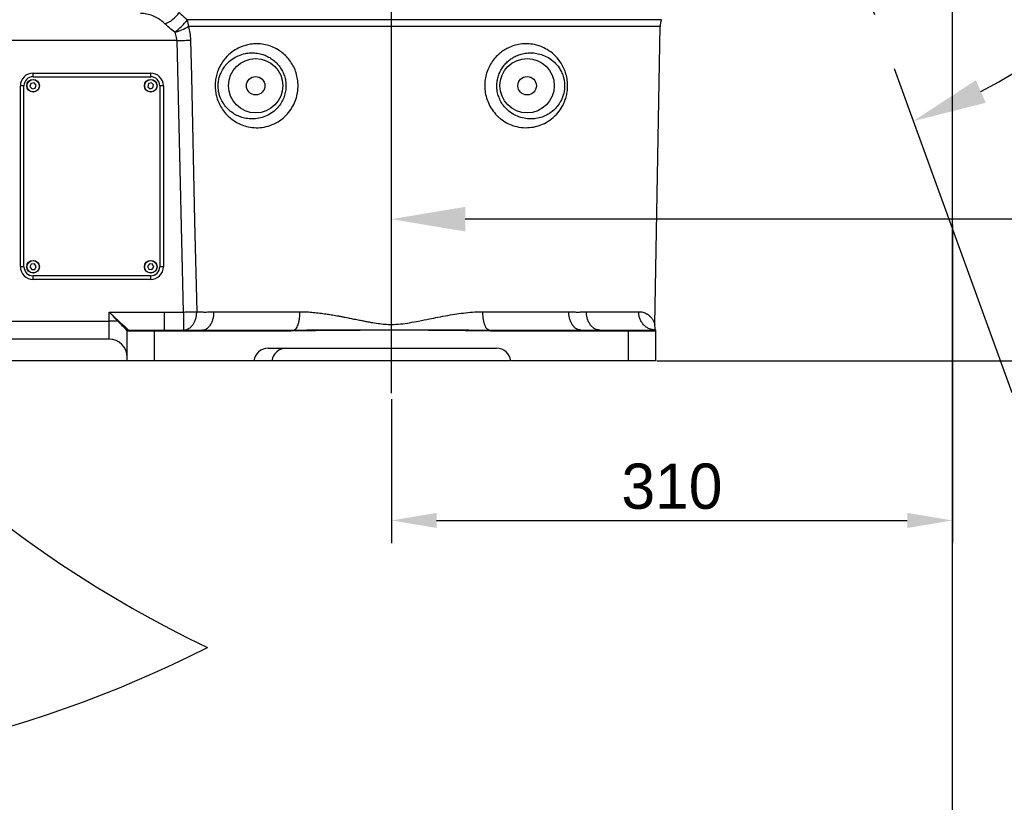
# Model space of a CAD drawing. Header units: millimetres. Extents: x 1654 to 2248, y 5204 to 5624.
# Tile 38 of 81: x 1786 to 1841, y 5401 to 5445. Entities that reach past the tile are written whole.
import ezdxf

# ---------------------------------------------------------------- set-up
doc = ezdxf.new("R2010")
doc.units = ezdxf.units.MM
doc.header["$PDSIZE"] = -1
doc.linetypes.add('CENTER2', pattern=[28.575, 19.05, -3.175, 3.175, -3.175])
for name, color, linetype in [('运动空间01轨迹1-1', 2, 'Continuous'), ('运动空间02尺寸标注', 3, 'Continuous'), ('运动空间03轨迹注释', 6, 'Continuous'), ('运动空间04中心线', 1, 'Continuous'), ('运动空间05模型', 7, 'Continuous')]:
    doc.layers.add(name, color=color, linetype=linetype)
doc.styles.add('PC_TEXTSTYLE2', font='ISOCP.SHX', dxfattribs={"width": 0.707, "bigfont": 'GBCBIG.SHX'})
doc.styles.add('SLDTEXTSTYLE0', font='TXT', dxfattribs={"width": 0.7})
doc.dimstyles.new('ISO-25', dxfattribs={"dimtxt": 2.5, "dimasz": 2.5, "dimexe": 1.25, "dimexo": 0.625, "dimtad": 1, "dimlfac": 10, "dimtxsty": 'Standard', "dimcen": 2.5, "dimadec": 0, "dimazin": 0, "dimtfac": 1, "dimtmove": 0, "dimatfit": 3, "dimfxl": 1, "dimarcsym": 0})
doc.dimstyles.new('SLDDIMSTYLE0', dxfattribs={"dimtxt": 3.5, "dimasz": 4.08, "dimexe": 0, "dimexo": 0.0625, "dimgap": 0.875, "dimtad": 0, "dimtih": 1, "dimtoh": 1, "dimdec": 4, "dimlfac": 10, "dimzin": 12, "dimdsep": 46, "dimtxsty": 'SLDTEXTSTYLE0', "dimsah": 1, "dimcen": 0.09, "dimazin": 3, "dimtfac": 1, "dimtdec": 3, "dimtofl": 0, "dimtmove": 0, "dimatfit": 3, "dimfxl": 1, "dimfrac": 2, "dimtolj": 1, "dimtzin": 12, "dimarcsym": 0})
doc.dimstyles.new('SLDDIMSTYLE1', dxfattribs={"dimtxt": 5, "dimasz": 4.08, "dimexe": 1, "dimexo": 0.0625, "dimgap": 0.875, "dimtad": 1, "dimlfac": 10, "dimrnd": 1e-09, "dimzin": 12, "dimdsep": 46, "dimtxsty": 'SLDTEXTSTYLE0', "dimsah": 1, "dimcen": 0.09, "dimadec": 0, "dimazin": 3, "dimtfac": 1, "dimtdec": 3, "dimtofl": 0, "dimtmove": 0, "dimatfit": 3, "dimfxl": 1, "dimfrac": 2, "dimtolj": 1, "dimtzin": 12, "dimarcsym": 0})

# ---------------------------------------------------------------- blocks, each defined once
blk = doc.blocks.new('*D157')
at = {"layer": 'Defpoints', "color": 0}
for p in [(1824.83, 5532.414), (1850.229, 5487.573), (1824.83, 5476.051), (1824.83, 5468.664), (1844.667, 5414.161)]:
    blk.add_point(p, dxfattribs=at)
at = {"layer": '运动空间03轨迹注释', "color": 0, "lineweight": -2}
for start, end in [(10.7512, 82.6124), (297.3876, 1.1887)]:
    blk.add_arc((1824.83, 5468.664), 31.665, start, end, dxfattribs=at)
at = {"layer": '运动空间03轨迹注释', "color": 0}
for points in [[(1828.945, 5500.744), (1828.857, 5499.387), (1824.83, 5500.328)], [(1839.123, 5441.171), (1839.669, 5439.925), (1835.66, 5438.908)]]:
    blk.add_solid(points, dxfattribs=at)
at = {"layer": '运动空间03轨迹注释', "color": 0, "insert": (1853.602, 5473.695), "char_height": 3.5, "attachment_point": 1, "style": 'PC_TEXTSTYLE2'}
blk.add_mtext('\\A1;160%%d', dxfattribs=at)
blk = doc.blocks.new('*D162')
at = {"layer": 'Defpoints', "color": 0}
for p in [(1948.799, 5468.664), (1806.83, 5433.492), (1806.83, 5424.168)]:
    blk.add_point(p, dxfattribs=at)
at = {"layer": '运动空间02尺寸标注', "color": 0, "lineweight": -2}
for p, q in [((1948.799, 5468.601), (1948.799, 5432.492)), ((1806.83, 5424.23), (1806.83, 5434.492)), ((1944.719, 5433.492), (1810.91, 5433.492))]:
    blk.add_line(p, q, dxfattribs=at)
at = {"layer": '运动空间02尺寸标注', "color": 0}
for points in [[(1810.91, 5434.172), (1810.91, 5432.812), (1806.83, 5433.492)], [(1944.719, 5432.812), (1944.719, 5434.172), (1948.799, 5433.492)]]:
    blk.add_solid(points, dxfattribs=at)
at = {"layer": '运动空间02尺寸标注', "color": 0, "insert": (1868.717, 5439.367), "char_height": 5, "attachment_point": 2}
blk.add_mtext('\\A1;1420', dxfattribs=at)
blk = doc.blocks.new('*D164')
at = {"layer": 'Defpoints', "color": 0}
for p in [(1755.398, 5468.664), (1815.68, 5468.664), (1813.43, 5425.664)]:
    blk.add_point(p, dxfattribs=at)
at = {"layer": '运动空间02尺寸标注', "color": 0, "lineweight": -2}
for p, q in [((1815.617, 5468.664), (1754.398, 5468.664)), ((1755.398, 5429.744), (1755.398, 5464.584)), ((1813.367, 5425.664), (1754.398, 5425.664))]:
    blk.add_line(p, q, dxfattribs=at)
at = {"layer": '运动空间02尺寸标注', "color": 0}
for points in [[(1756.078, 5464.584), (1754.718, 5464.584), (1755.398, 5468.664)], [(1754.718, 5429.744), (1756.078, 5429.744), (1755.398, 5425.664)]]:
    blk.add_solid(points, dxfattribs=at)
at = {"layer": '运动空间02尺寸标注', "color": 0, "insert": (1749.523, 5449.279), "char_height": 5, "attachment_point": 2, "rotation": 90, "style": 'PC_TEXTSTYLE2'}
blk.add_mtext('\\A1;430', dxfattribs=at)
blk = doc.blocks.new('*D170')
at = {"layer": 'Defpoints', "color": 0}
for p in [(1837.83, 5433.799), (1806.83, 5424.168), (1837.83, 5416.848)]:
    blk.add_point(p, dxfattribs=at)
at = {"layer": '运动空间02尺寸标注', "color": 0, "lineweight": -2}
for p, q in [((1837.83, 5433.174), (1837.83, 5415.598)), ((1806.83, 5423.543), (1806.83, 5415.598)), ((1809.33, 5416.848), (1835.33, 5416.848))]:
    blk.add_line(p, q, dxfattribs=at)
at = {"layer": '运动空间02尺寸标注', "color": 0}
for points in [[(1809.33, 5417.265), (1809.33, 5416.432), (1806.83, 5416.848)], [(1835.33, 5416.432), (1835.33, 5417.265), (1837.83, 5416.848)]]:
    blk.add_solid(points, dxfattribs=at)
at = {"layer": '运动空间02尺寸标注', "color": 0, "insert": (1822.33, 5418.723), "char_height": 2.5, "attachment_point": 5}
blk.add_mtext('310', dxfattribs=at)
blk = doc.blocks.new('*D171')
at = {"layer": 'Defpoints', "color": 0}
for p in [(1740.742, 5551.664), (1832.83, 5551.664), (1813.43, 5425.664)]:
    blk.add_point(p, dxfattribs=at)
at = {"layer": '运动空间02尺寸标注', "color": 0, "lineweight": -2}
for p, q in [((1832.767, 5551.664), (1739.742, 5551.664)), ((1740.742, 5429.744), (1740.742, 5547.584)), ((1813.367, 5425.664), (1739.742, 5425.664))]:
    blk.add_line(p, q, dxfattribs=at)
at = {"layer": '运动空间02尺寸标注', "color": 0}
for points in [[(1741.422, 5547.584), (1740.062, 5547.584), (1740.742, 5551.664)], [(1740.062, 5429.744), (1741.422, 5429.744), (1740.742, 5425.664)]]:
    blk.add_solid(points, dxfattribs=at)
at = {"layer": '运动空间02尺寸标注', "color": 0, "insert": (1737.367, 5488.664), "char_height": 5, "attachment_point": 5, "rotation": 90, "style": 'PC_TEXTSTYLE2'}
blk.add_mtext('\\A1;1260', dxfattribs=at)
blk = doc.blocks.new('*D131')
at = {"layer": 'Defpoints', "color": 0}
for p in [(1824.83, 5592.633), (1725.311, 5425.664), (1806.83, 5425.664)]:
    blk.add_point(p, dxfattribs=at)
at = {"layer": '运动空间02尺寸标注', "color": 0, "lineweight": -2}
for p, q in [((1824.767, 5592.633), (1724.311, 5592.633)), ((1725.311, 5588.553), (1725.311, 5429.744)), ((1806.768, 5425.664), (1724.311, 5425.664))]:
    blk.add_line(p, q, dxfattribs=at)
at = {"layer": '运动空间02尺寸标注', "color": 0}
for points in [[(1725.991, 5588.553), (1724.631, 5588.553), (1725.311, 5592.633)], [(1724.631, 5429.744), (1725.991, 5429.744), (1725.311, 5425.664)]]:
    blk.add_solid(points, dxfattribs=at)
at = {"layer": '运动空间02尺寸标注', "color": 0, "insert": (1721.936, 5509.148), "char_height": 5, "attachment_point": 5, "rotation": 90, "style": 'PC_TEXTSTYLE2'}
blk.add_mtext('\\A1;1669.7', dxfattribs=at)
blk = doc.blocks.new('*D132')
at = {"layer": 'Defpoints', "color": 0}
for p in [(1821.43, 5425.664), (1844.667, 5348.192), (1897.943, 5348.192)]:
    blk.add_point(p, dxfattribs=at)
at = {"layer": '运动空间02尺寸标注', "color": 0, "lineweight": -2}
for p, q in [((1821.492, 5425.664), (1898.943, 5425.664)), ((1897.943, 5421.584), (1897.943, 5352.272)), ((1844.729, 5348.192), (1898.943, 5348.192))]:
    blk.add_line(p, q, dxfattribs=at)
at = {"layer": '运动空间02尺寸标注', "color": 0}
for points in [[(1898.623, 5421.584), (1897.263, 5421.584), (1897.943, 5425.664)], [(1897.263, 5352.272), (1898.623, 5352.272), (1897.943, 5348.192)]]:
    blk.add_solid(points, dxfattribs=at)
at = {"layer": '运动空间02尺寸标注', "color": 0, "insert": (1894.568, 5386.928), "char_height": 5, "attachment_point": 5, "rotation": 90, "style": 'SLDTEXTSTYLE0'}
blk.add_mtext('\\A1;774.72', dxfattribs=at)

msp = doc.modelspace()

# ---------------------------------------------------------------- linework, layer by layer
at = {"layer": '运动空间01轨迹1-1', "lineweight": 25}
msp.add_line((1837.83015, 5348.546948), (1837.83015, 5450.971727), dxfattribs=at)
at = {"layer": '运动空间01轨迹1-1'}
for centre, radius, start, end in [((1824.829779, 5468.663585), 123.96969, 289.99999841, 179.98431917), ((1824.829775, 5468.663586), 65.233105, 115.58109229, 244.41890853), ((1766.829775, 5468.663586), 65.96969, 179.97018226, 296.88650624)]:
    msp.add_arc(centre, radius, start, end, dxfattribs=at)
at = {"layer": '运动空间04中心线', "color": 2}
msp.add_line((1806.83015, 5423.881161), (1806.829775, 5469.863586), dxfattribs=at)
at = {"layer": '运动空间04中心线', "linetype": 'CENTER2'}
msp.add_line((1824.829775, 5468.663586), (1844.666944, 5414.161414), dxfattribs=at)
at = {"layer": '运动空间05模型', "lineweight": 25}
for p, q in [((1821.751139, 5444.513948), (1795.558161, 5444.513948)), ((1821.672656, 5444.1427), (1795.61745, 5444.1427)), ((1821.385241, 5427.676637), (1821.672656, 5444.1427)), ((1794.984061, 5443.363586), (1784.329772, 5443.363586)), ((1795.336283, 5428.363445), (1794.984061, 5443.363586)), ((1787.029773, 5441.363586), (1787.029773, 5441.563586)), ((1787.029773, 5441.563586), (1793.529773, 5441.563586)), ((1787.029773, 5441.363586), (1793.529773, 5441.363586)), ((1793.529773, 5441.363586), (1793.529773, 5441.563586)), ((1786.329776, 5430.863586), (1786.329776, 5440.863586)), ((1786.529774, 5440.863586), (1786.329776, 5440.863586)), ((1786.529774, 5430.863586), (1786.529774, 5440.863586)), ((1786.916078, 5440.99265), (1786.861158, 5440.829655)), ((1786.861158, 5440.829655), (1786.974848, 5440.700592)), ((1787.084699, 5441.026581), (1786.916078, 5440.99265)), ((1786.974848, 5440.700592), (1787.143469, 5440.734523)), ((1787.198395, 5440.897518), (1787.084699, 5441.026581)), ((1787.143469, 5440.734523), (1787.198395, 5440.897518)), ((1793.403042, 5440.979872), (1793.365699, 5440.811974)), ((1793.365699, 5440.811974), (1793.492437, 5440.695688)), ((1793.567115, 5441.031484), (1793.403042, 5440.979872)), ((1793.492437, 5440.695688), (1793.65651, 5440.747301)), ((1793.693847, 5440.915199), (1793.567115, 5441.031484)), ((1793.65651, 5440.747301), (1793.693847, 5440.915199)), ((1794.029773, 5440.863586), (1794.029773, 5430.863586)), ((1794.229776, 5440.863586), (1794.029773, 5440.863586)), ((1794.229776, 5440.863586), (1794.229776, 5430.863586)), ((1786.93344, 5431.006076), (1786.858207, 5430.851402)), ((1787.105006, 5431.018261), (1786.93344, 5431.006076)), ((1787.201345, 5430.875771), (1787.105006, 5431.018261)), ((1787.126112, 5430.721097), (1787.201345, 5430.875771)), ((1793.457252, 5431.019548), (1793.358446, 5430.878759)), ((1793.358446, 5430.878759), (1793.430972, 5430.722797)), ((1793.62858, 5431.004376), (1793.457252, 5431.019548)), ((1793.701107, 5430.848414), (1793.62858, 5431.004376)), ((1786.529774, 5430.863586), (1786.329776, 5430.863586)), ((1786.858207, 5430.851402), (1786.95454, 5430.708912)), ((1786.95454, 5430.708912), (1787.126112, 5430.721097)), ((1793.529773, 5430.363587), (1787.029773, 5430.363587)), ((1787.029773, 5430.163586), (1787.029773, 5430.363587)), ((1793.430972, 5430.722797), (1793.6023, 5430.707625)), ((1793.529773, 5430.163586), (1793.529773, 5430.363587)), ((1793.6023, 5430.707625), (1793.701107, 5430.848414)), ((1794.229776, 5430.863586), (1794.029773, 5430.863586)), ((1793.529773, 5430.163586), (1787.029773, 5430.163586)), ((1791.229773, 5428.363587), (1794.273001, 5428.363587)), ((1791.229773, 5427.863586), (1791.229773, 5428.363587)), ((1794.273001, 5428.363587), (1794.273001, 5427.363586)), ((1784.329772, 5427.863586), (1791.229773, 5427.863586)), ((1791.229773, 5426.863587), (1791.229773, 5427.863586)), ((1791.705966, 5427.863586), (1791.229773, 5427.863586)), ((1792.229778, 5427.313587), (1792.229778, 5427.316363)), ((1792.229778, 5425.663586), (1792.229778, 5427.313587)), ((1793.729777, 5427.313587), (1792.229778, 5427.313587)), ((1792.279774, 5427.366231), (1792.279774, 5427.363586)), ((1792.279774, 5427.363586), (1793.729777, 5427.363586)), ((1793.729777, 5427.363586), (1801.294601, 5427.363586)), ((1793.729777, 5427.363586), (1793.729777, 5427.313587)), ((1801.294601, 5427.313587), (1793.729777, 5427.313587)), ((1793.729777, 5427.313587), (1793.729777, 5425.663586)), ((1801.446343, 5427.31494), (1801.294601, 5427.313587)), ((1812.365839, 5427.363586), (1819.929776, 5427.363586)), ((1819.929776, 5427.313587), (1812.365839, 5427.313587)), ((1819.929776, 5427.363586), (1819.929776, 5427.313587)), ((1819.929776, 5427.363586), (1821.379775, 5427.363586)), ((1819.929776, 5425.663586), (1819.929776, 5427.313587)), ((1821.429775, 5427.313587), (1819.929776, 5427.313587)), ((1821.429775, 5427.313587), (1821.429775, 5425.663586)), ((1791.229773, 5426.863587), (1784.329772, 5426.863587)), ((1800.0235, 5426.363586), (1812.636051, 5426.363586)), ((1793.729777, 5425.663586), (1792.229778, 5425.663586)), ((1799.229774, 5425.663586), (1793.729777, 5425.663586)), ((1800.229776, 5425.663586), (1799.229774, 5425.663586)), ((1819.929776, 5425.663586), (1813.429776, 5425.663586)), ((1821.429775, 5425.663586), (1819.929776, 5425.663586))]:
    msp.add_line(p, q, dxfattribs=at)
at = {"layer": '运动空间05模型', "lineweight": 25, "flags": 128}
for points in [[(1794.984061, 5443.363586), (1795.089543, 5443.366047), (1795.193851, 5443.36848), (1795.295817, 5443.370858), (1795.394302, 5443.373155), (1795.488209, 5443.375346), (1795.576483, 5443.377405), (1795.658148, 5443.37931), (1795.732284, 5443.381039)], [(1795.732284, 5443.381039), (1795.777661, 5441.381554), (1795.959884, 5433.383632), (1796.074468, 5428.380898)], [(1791.229773, 5428.363587), (1791.402698, 5428.198901), (1791.57089, 5428.038713), (1791.729772, 5427.887397)], [(1791.705966, 5427.863586), (1791.554648, 5428.02247), (1791.394461, 5428.190666), (1791.229773, 5428.363587)], [(1795.336283, 5428.363445), (1795.439905, 5428.365895), (1795.542407, 5428.368318), (1795.642692, 5428.37069), (1795.739675, 5428.372982), (1795.832312, 5428.375173), (1795.919603, 5428.377236), (1796.000612, 5428.379151), (1796.074468, 5428.380898)], [(1795.336283, 5428.363445), (1795.33732, 5428.170308), (1795.338321, 5427.984445), (1795.339245, 5427.812853), (1795.340056, 5427.661996), (1795.340723, 5427.537553), (1795.341224, 5427.444211), (1795.34154, 5427.385485), (1795.341659, 5427.363586)]]:
    msp.add_lwpolyline(points, dxfattribs=at)
at = {"layer": '运动空间05模型', "lineweight": 25}
for centre, radius in [((1799.329775, 5440.863586), 1.5), ((1814.329775, 5440.863586), 1.5), ((1787.029775, 5440.863586), 0.35), ((1793.529775, 5440.863586), 0.35), ((1799.329775, 5440.863586), 0.51), ((1814.329775, 5440.863586), 0.51), ((1787.029775, 5440.863586), 0.34), ((1793.529775, 5440.863586), 0.34), ((1787.029775, 5430.863586), 0.35), ((1787.029775, 5430.863586), 0.34), ((1793.529775, 5430.863586), 0.35), ((1793.529775, 5430.863586), 0.34)]:
    msp.add_circle(centre, radius, dxfattribs=at)
for centre, radius, start, end in [((1793.739073, 5445.824474), 1.642096, 290.5652704, 325.8493387), ((1792.97301, 5446.412912), 3.207658, 306.0826051, 323.700259), ((1794.335587, 5444.128343), 1.281943, 0.6416742, 17.5054808), ((1822.672504, 5444.125247), 1, 157.1263261, 179), ((1794.202283, 5446.414385), 2.676425, 284.2736254, 301.921209), ((1787.029775, 5440.863586), 0.7, 90, 180), ((1787.029775, 5440.863586), 0.5, 90, 180), ((1793.529775, 5440.863586), 0.7, 0, 90), ((1793.529775, 5440.863586), 0.5, 0, 90), ((1787.029775, 5430.863586), 0.7, 180, 270), ((1787.029775, 5430.863586), 0.5, 180, 270), ((1793.529775, 5430.863586), 0.5, 270, 0), ((1793.529775, 5430.863586), 0.7, 270, 0), ((1791.813112, 5427.780266), 0.135729, 127.8803966, 142.1303615), ((1792.279775, 5427.313586), 0.05, 90, 180), ((1792.279707, 5427.316302), 0.049929, 89.9230085, 179.9299434), ((1821.379775, 5427.313586), 0.05, 0, 90), ((1791.229775, 5425.863586), 1, 0, 90), ((1800.023501, 5425.563586), 0.8, 90, 172.8192442), ((1801.023501, 5425.563586), 0.8, 90, 172.8192442), ((1812.63605, 5425.563586), 0.8, 7.1807558, 90)]:
    msp.add_arc(centre, radius, start, end, dxfattribs=at)
for points, knots in [([(1794.315899, 5444.287024), (1794.285004, 5444.315576), (1794.166104, 5444.425462), (1793.940476, 5444.582322), (1793.631646, 5444.735529), (1793.303558, 5444.841505), (1793.08429, 5444.856169), (1792.97337, 5444.863586)], [0, 0, 0, 0, 0.075544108, 0.290740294, 0.510991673, 0.75262643, 1, 1, 1, 1]), ([(1795.098013, 5444.902648), (1795.169217, 5444.839887), (1795.308362, 5444.717241), (1795.476207, 5444.580644), (1795.558161, 5444.513948)], [0, 0, 0, 0, 0.511725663, 1, 1, 1, 1]), ([(1794.862163, 5443.820583), (1794.760294, 5443.898626), (1794.562204, 5444.050384), (1794.396425, 5444.209658), (1794.315899, 5444.287024)], [0, 0, 0, 0, 0.514258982, 1, 1, 1, 1]), ([(1795.61745, 5444.1427), (1795.647854, 5444.021705), (1795.709741, 5443.775425), (1795.724683, 5443.514019), (1795.732284, 5443.381039)], [0, 0, 0, 0, 0.491286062, 1, 1, 1, 1]), ([(1794.984061, 5443.363586), (1794.970537, 5443.471267), (1794.950293, 5443.632444), (1794.884125, 5443.773699), (1794.862163, 5443.820583)], [0, 0, 0, 0, 0.668086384, 1, 1, 1, 1]), ([(1798.881141, 5443.126362), (1798.992199, 5443.147071), (1799.224695, 5443.190425), (1799.592711, 5443.185474), (1799.964934, 5443.121803), (1800.322061, 5442.994693), (1800.639396, 5442.819799), (1800.916711, 5442.60285), (1801.153304, 5442.355276), (1801.353713, 5442.0685), (1801.512511, 5441.748852), (1801.62074, 5441.404904), (1801.677328, 5441.041686), (1801.675294, 5440.669016), (1801.613282, 5440.287461), (1801.485127, 5439.914345), (1801.285338, 5439.546932), (1801.013241, 5439.214339), (1800.662962, 5438.920105), (1800.252729, 5438.70096), (1799.804436, 5438.568979), (1799.353948, 5438.533086), (1798.938395, 5438.580032), (1798.563222, 5438.692572), (1798.217622, 5438.859812), (1797.889974, 5439.094535), (1797.613857, 5439.379477), (1797.400848, 5439.689991), (1797.257062, 5439.984832), (1797.161853, 5440.278099), (1797.10436, 5440.568916), (1797.085411, 5440.879537), (1797.108962, 5441.19892), (1797.175431, 5441.505407), (1797.285912, 5441.814733), (1797.446568, 5442.116109), (1797.685184, 5442.436369), (1798.003123, 5442.730211), (1798.411547, 5442.985937), (1798.720844, 5443.078427), (1798.881141, 5443.126362)], [0, 0, 0, 0, 0.025347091, 0.053063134, 0.080766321, 0.106752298, 0.132726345, 0.155147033, 0.177562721, 0.200424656, 0.22328414, 0.246319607, 0.269354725, 0.293289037, 0.317224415, 0.343121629, 0.369022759, 0.398399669, 0.427789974, 0.461124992, 0.494488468, 0.527154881, 0.559838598, 0.587476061, 0.615113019, 0.645849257, 0.676559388, 0.700451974, 0.724318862, 0.742616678, 0.760904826, 0.781346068, 0.801789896, 0.822017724, 0.842261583, 0.867257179, 0.892278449, 0.927282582, 0.962313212, 1, 1, 1, 1]), ([(1813.156715, 5442.892052), (1813.189594, 5442.909976), (1813.332245, 5442.987743), (1813.596452, 5443.092014), (1813.963766, 5443.17503), (1814.346387, 5443.194341), (1814.751619, 5443.145377), (1815.153972, 5443.019265), (1815.551545, 5442.806121), (1815.913521, 5442.506432), (1816.185449, 5442.165242), (1816.368222, 5441.824696), (1816.484442, 5441.511425), (1816.555079, 5441.172693), (1816.574996, 5440.836957), (1816.547643, 5440.519973), (1816.486023, 5440.232423), (1816.391398, 5439.963373), (1816.246096, 5439.667258), (1816.017886, 5439.340141), (1815.686013, 5439.021323), (1815.298717, 5438.777344), (1814.889291, 5438.620022), (1814.457779, 5438.539645), (1813.997634, 5438.546891), (1813.56317, 5438.645294), (1813.184153, 5438.813123), (1812.921415, 5438.985292), (1812.67229, 5439.197423), (1812.442194, 5439.452852), (1812.223596, 5439.80645), (1812.075686, 5440.183772), (1811.994862, 5440.560407), (1811.977448, 5440.938518), (1812.016745, 5441.303866), (1812.111903, 5441.654181), (1812.256099, 5441.981676), (1812.447545, 5442.280311), (1812.668718, 5442.531703), (1812.907, 5442.738231), (1813.073472, 5442.840776), (1813.156715, 5442.892052)], [0, 0, 0, 0, 0.0077285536, 0.0335319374, 0.0593470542, 0.088327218, 0.1173200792, 0.1502748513, 0.1832307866, 0.2187574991, 0.2542306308, 0.2763497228, 0.2984479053, 0.320937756, 0.3434105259, 0.3624729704, 0.3815428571, 0.4000825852, 0.4186334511, 0.4481637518, 0.4831344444, 0.5181410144, 0.5498346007, 0.5815236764, 0.6162526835, 0.650953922, 0.6770096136, 0.7030548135, 0.7152366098, 0.7432050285, 0.7711645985, 0.7962009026, 0.8212348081, 0.8447505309, 0.8682656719, 0.8911599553, 0.9140551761, 0.9370236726, 0.9599957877, 0.9799960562, 1, 1, 1, 1]), ([(1798.763127, 5442.645778), (1798.63077, 5442.610791), (1798.376228, 5442.543506), (1798.035523, 5442.348561), (1797.768025, 5442.119743), (1797.564217, 5441.86597), (1797.426686, 5441.626028), (1797.330936, 5441.376528), (1797.27647, 5441.143678), (1797.255168, 5440.9157), (1797.259549, 5440.741751), (1797.279823, 5440.563503), (1797.317871, 5440.382409), (1797.400021, 5440.14508), (1797.523111, 5439.909265), (1797.705061, 5439.662127), (1797.937845, 5439.43892), (1798.212166, 5439.258127), (1798.498664, 5439.131696), (1798.807625, 5439.049861), (1799.147229, 5439.019943), (1799.511221, 5439.055673), (1799.872501, 5439.164922), (1800.199905, 5439.340264), (1800.48037, 5439.573359), (1800.69628, 5439.833195), (1800.855219, 5440.120504), (1800.956654, 5440.409825), (1801.005521, 5440.70602), (1801.007148, 5440.994592), (1800.962158, 5441.275748), (1800.876422, 5441.542787), (1800.750773, 5441.790655), (1800.589144, 5442.018139), (1800.395379, 5442.21683), (1800.169177, 5442.388855), (1799.918875, 5442.524102), (1799.638634, 5442.624805), (1799.342525, 5442.679794), (1799.043641, 5442.689771), (1798.854242, 5442.660068), (1798.763127, 5442.645778)], [0, 0, 0, 0, 0.039741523, 0.076428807, 0.113075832, 0.138534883, 0.163952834, 0.183841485, 0.203700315, 0.219924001, 0.236143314, 0.243098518, 0.260918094, 0.278756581, 0.302782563, 0.326851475, 0.358791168, 0.390769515, 0.419882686, 0.448998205, 0.483140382, 0.51726313, 0.551079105, 0.58485215, 0.613397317, 0.641912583, 0.666193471, 0.690461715, 0.712513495, 0.734562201, 0.755835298, 0.77711162, 0.798642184, 0.820181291, 0.842947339, 0.865726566, 0.890841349, 0.915972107, 0.944669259, 0.973381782, 1, 1, 1, 1]), ([(1813.582617, 5442.436106), (1813.5169, 5442.395605), (1813.385488, 5442.314616), (1813.196697, 5442.152553), (1813.021076, 5441.955702), (1812.870573, 5441.72515), (1812.757376, 5441.474065), (1812.706602, 5441.294491), (1812.670005, 5441.108308), (1812.648734, 5440.914631), (1812.662246, 5440.621619), (1812.726193, 5440.329853), (1812.843531, 5440.035728), (1813.016839, 5439.760496), (1813.254218, 5439.50042), (1813.545495, 5439.286699), (1813.89144, 5439.124496), (1814.262844, 5439.035865), (1814.63682, 5439.022849), (1814.989921, 5439.07802), (1815.327854, 5439.195198), (1815.650961, 5439.381483), (1815.930678, 5439.63074), (1816.125852, 5439.891362), (1816.250474, 5440.12914), (1816.331565, 5440.345062), (1816.384555, 5440.577955), (1816.407025, 5440.822836), (1816.3936, 5441.070284), (1816.3582, 5441.254803), (1816.304212, 5441.443224), (1816.228568, 5441.633297), (1816.070754, 5441.9065), (1815.839714, 5442.175391), (1815.535815, 5442.406645), (1815.206333, 5442.568197), (1814.875162, 5442.659957), (1814.543969, 5442.691511), (1814.234234, 5442.669853), (1813.937521, 5442.599341), (1813.724658, 5442.513999), (1813.608907, 5442.450523), (1813.582617, 5442.436106)], [0, 0, 0, 0, 0.019634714, 0.039262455, 0.061131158, 0.08298954, 0.103828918, 0.124663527, 0.125511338, 0.147147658, 0.168784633, 0.192048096, 0.215320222, 0.242074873, 0.268852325, 0.300892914, 0.332974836, 0.368931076, 0.404921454, 0.438293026, 0.471666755, 0.508193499, 0.544666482, 0.574700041, 0.593086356, 0.611452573, 0.629883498, 0.648299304, 0.667204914, 0.686128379, 0.691875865, 0.713966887, 0.736093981, 0.772883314, 0.809753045, 0.84448546, 0.879221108, 0.909488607, 0.939742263, 0.966020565, 0.992282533, 1, 1, 1, 1]), ([(1794.273001, 5428.363587), (1794.450214, 5428.361103), (1794.80464, 5428.356135), (1795.159068, 5428.361008), (1795.336283, 5428.363445)], [0, 0, 0, 0, 0.499997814, 1, 1, 1, 1]), ([(1795.341659, 5427.363586), (1795.390038, 5427.368285), (1795.486796, 5427.377681), (1795.626073, 5427.44012), (1795.754199, 5427.535398), (1795.866164, 5427.663353), (1795.957843, 5427.818108), (1796.025004, 5427.993935), (1796.067656, 5428.184045), (1796.072198, 5428.31528), (1796.074468, 5428.380898)], [0, 0, 0, 0, 0.124999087, 0.249999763, 0.375000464, 0.499998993, 0.624999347, 0.749999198, 0.875000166, 1, 1, 1, 1]), ([(1796.074468, 5428.380898), (1796.117928, 5428.379461), (1796.205484, 5428.376567), (1796.339226, 5428.366488), (1796.470183, 5428.361122), (1796.6036, 5428.361632), (1796.748263, 5428.368366), (1796.891471, 5428.377941), (1796.988317, 5428.380148), (1797.027433, 5428.381039)], [0, 0, 0, 0, 0.1428436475, 0.2877779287, 0.4319594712, 0.5601837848, 0.7075267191, 0.8818712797, 1, 1, 1, 1]), ([(1796.354872, 5427.363586), (1796.396295, 5427.366906), (1796.481678, 5427.373749), (1796.608306, 5427.430561), (1796.729968, 5427.524814), (1796.83816, 5427.657684), (1796.925625, 5427.820814), (1796.986869, 5428.00327), (1797.022831, 5428.192441), (1797.025916, 5428.319431), (1797.027412, 5428.381039)], [0, 0, 0, 0, 0.116330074, 0.239784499, 0.368495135, 0.500001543, 0.631509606, 0.760219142, 0.883672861, 1, 1, 1, 1]), ([(1797.027433, 5428.381035), (1797.380671, 5428.381035), (1798.087146, 5428.381035), (1799.252224, 5428.381035), (1800.477223, 5428.381035), (1801.342205, 5428.381034), (1801.774696, 5428.381033)], [0, 0, 0, 0, 0.250000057, 0.500000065, 0.749999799, 1, 1, 1, 1]), ([(1801.44547, 5427.364875), (1801.483434, 5427.380731), (1801.544985, 5427.406437), (1801.621303, 5427.52549), (1801.677152, 5427.657389), (1801.722265, 5427.820793), (1801.753867, 5428.003205), (1801.772427, 5428.192417), (1801.774023, 5428.319424), (1801.774797, 5428.381039)], [0, 0, 0, 0, 0.2141510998, 0.3471997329, 0.483141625, 0.6190851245, 0.7521348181, 0.879751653, 1, 1, 1, 1]), ([(1801.774696, 5428.381039), (1801.879037, 5428.379539), (1802.094866, 5428.376437), (1802.432474, 5428.353346), (1802.781245, 5428.318363), (1803.065403, 5428.281208), (1803.278464, 5428.24968), (1803.427155, 5428.226365), (1803.58212, 5428.200808), (1803.743383, 5428.173011), (1803.910968, 5428.142974), (1804.084888, 5428.110676), (1804.259852, 5428.07724), (1804.460318, 5428.037507), (1804.704262, 5427.988554), (1804.97933, 5427.932861), (1805.243233, 5427.880412), (1805.483582, 5427.833856), (1805.760009, 5427.783186), (1806.089121, 5427.729717), (1806.460634, 5427.687724), (1806.877652, 5427.669087), (1807.336283, 5427.697435), (1807.837479, 5427.770302), (1808.369017, 5427.870023), (1808.889512, 5427.975237), (1809.427155, 5428.083725), (1809.928428, 5428.176785), (1810.438324, 5428.260785), (1810.932616, 5428.325851), (1811.41662, 5428.371375), (1811.734156, 5428.377919), (1811.885557, 5428.381039)], [0, 0, 0, 0, 0.031906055, 0.06599728, 0.102319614, 0.137111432, 0.151341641, 0.166176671, 0.181617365, 0.197664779, 0.214319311, 0.231582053, 0.249453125, 0.266349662, 0.291148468, 0.321804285, 0.347736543, 0.368994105, 0.392516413, 0.428800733, 0.465008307, 0.500020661, 0.548691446, 0.596846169, 0.645728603, 0.70467122, 0.750566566, 0.805309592, 0.853911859, 0.903015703, 0.953757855, 1, 1, 1, 1]), ([(1811.885557, 5428.381039), (1812.317973, 5428.381039), (1813.182805, 5428.381037), (1814.407593, 5428.381038), (1815.572478, 5428.381036), (1816.278844, 5428.381036), (1816.632027, 5428.381036)], [0, 0, 0, 0, 0.2500001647, 0.500000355, 0.7500004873, 1, 1, 1, 1]), ([(1812.214935, 5427.364877), (1812.176964, 5427.380734), (1812.115402, 5427.406442), (1812.039074, 5427.525491), (1811.983221, 5427.657394), (1811.938097, 5427.820796), (1811.906489, 5428.003206), (1811.887926, 5428.192418), (1811.886331, 5428.319424), (1811.885557, 5428.381039)], [0, 0, 0, 0, 0.2141488, 0.347199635, 0.483142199, 0.619085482, 0.752135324, 0.879752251, 1, 1, 1, 1]), ([(1817.304692, 5427.363586), (1817.263265, 5427.366893), (1817.177872, 5427.373709), (1817.051216, 5427.430487), (1816.929522, 5427.52473), (1816.821286, 5427.657592), (1816.733791, 5427.820741), (1816.672513, 5428.003217), (1816.636523, 5428.192414), (1816.633429, 5428.319423), (1816.631928, 5428.381039)], [0, 0, 0, 0, 0.11632581, 0.239778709, 0.368488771, 0.499999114, 0.631508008, 0.760219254, 0.88367338, 1, 1, 1, 1]), ([(1816.632027, 5428.381039), (1816.69388, 5428.379171), (1816.833317, 5428.37496), (1817.027387, 5428.361151), (1817.233615, 5428.361142), (1817.421116, 5428.374945), (1817.549344, 5428.379167), (1817.606211, 5428.381039)], [0, 0, 0, 0, 0.1828792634, 0.4122678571, 0.5877460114, 0.817174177, 1, 1, 1, 1]), ([(1818.345759, 5427.363586), (1818.30022, 5427.366907), (1818.206354, 5427.373751), (1818.067136, 5427.430562), (1817.933367, 5427.524817), (1817.814401, 5427.657683), (1817.718218, 5427.820816), (1817.650853, 5428.003269), (1817.61128, 5428.19244), (1817.607867, 5428.319431), (1817.606211, 5428.381039)], [0, 0, 0, 0, 0.116329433, 0.239783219, 0.368492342, 0.500000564, 0.631507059, 0.760216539, 0.883671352, 1, 1, 1, 1]), ([(1817.606214, 5428.381033), (1817.910218, 5428.381034), (1818.518227, 5428.381035), (1819.293989, 5428.381034), (1819.971203, 5428.381037), (1820.318518, 5428.381036), (1820.492176, 5428.381036)], [0, 0, 0, 0, 0.249999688, 0.499999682, 0.750000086, 1, 1, 1, 1]), ([(1821.382159, 5427.364877), (1821.279552, 5427.380732), (1821.113196, 5427.406438), (1820.906925, 5427.525489), (1820.75599, 5427.657389), (1820.634053, 5427.820793), (1820.548639, 5428.003204), (1820.498478, 5428.192417), (1820.494166, 5428.319424), (1820.492074, 5428.381039)], [0, 0, 0, 0, 0.214149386, 0.347199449, 0.483141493, 0.619085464, 0.752135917, 0.879751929, 1, 1, 1, 1]), ([(1820.492176, 5428.381039), (1820.529972, 5428.379546), (1820.608153, 5428.376457), (1820.71887, 5428.353385), (1820.824047, 5428.318416), (1820.901653, 5428.281267), (1820.955832, 5428.249746), (1820.991994, 5428.226434), (1821.027903, 5428.20088), (1821.063356, 5428.173085), (1821.098159, 5428.143049), (1821.132094, 5428.110755), (1821.163976, 5428.077314), (1821.197944, 5428.03758), (1821.235601, 5427.988625), (1821.272569, 5427.932935), (1821.30273, 5427.880482), (1821.326178, 5427.833942), (1821.348831, 5427.783183), (1821.368789, 5427.730184), (1821.382719, 5427.686244), (1821.38441, 5427.679805), (1821.385241, 5427.676639)], [0, 0, 0, 0, 0.06380875, 0.131988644, 0.20463018, 0.274212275, 0.302672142, 0.3323416, 0.363221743, 0.395314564, 0.428621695, 0.463144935, 0.498884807, 0.532698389, 0.582289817, 0.643584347, 0.695451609, 0.737960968, 0.785003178, 0.857568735, 0.929980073, 1, 1, 1, 1]), ([(1792.229778, 5427.316363), (1792.229414, 5427.318033), (1792.22746, 5427.327008), (1792.187401, 5427.381031), (1792.067222, 5427.511469), (1791.894149, 5427.671095), (1791.768811, 5427.799302), (1791.705966, 5427.863586)], [0, 0, 0, 0, 0.051949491, 0.279272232, 0.50608443, 0.752348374, 1, 1, 1, 1]), ([(1791.729772, 5427.887397), (1791.796352, 5427.827677), (1791.929153, 5427.70856), (1792.10938, 5427.55875), (1792.235069, 5427.432613), (1792.277329, 5427.378079), (1792.279392, 5427.368085), (1792.279774, 5427.366231)], [0, 0, 0, 0, 0.246978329, 0.492628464, 0.720623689, 0.948175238, 1, 1, 1, 1]), ([(1821.428219, 5427.36866), (1821.415032, 5427.419155), (1821.388661, 5427.520133), (1821.386381, 5427.624473), (1821.385241, 5427.676637)], [0, 0, 0, 0, 0.500053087, 1, 1, 1, 1]), ([(1801.294622, 5427.363586), (1801.29462, 5427.362835), (1801.294615, 5427.361332), (1801.294614, 5427.349769), (1801.294607, 5427.333242), (1801.294603, 5427.320139), (1801.294601, 5427.313587)], [0, 0, 0, 0, 0.2499899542, 0.4999999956, 0.7500100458, 1, 1, 1, 1]), ([(1801.294622, 5427.363586), (1801.294624, 5427.363586), (1801.32796, 5427.363586), (1801.378241, 5427.363849), (1801.42852, 5427.364618), (1801.445473, 5427.364877)], [0, 0, 0, 0, 0.000039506, 0.662842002, 1, 1, 1, 1]), ([(1801.445461, 5427.364892), (1802.077306, 5427.370796), (1803.320135, 5427.382408), (1805.360552, 5427.373478), (1807.566459, 5427.367044), (1809.913536, 5427.387291), (1811.46277, 5427.364877), (1812.214933, 5427.364877), (1812.214935, 5427.364877)], [0, 0, 0, 0, 0.176026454, 0.346241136, 0.568363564, 0.790485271, 0.999999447, 1, 1, 1, 1]), ([(1801.445461, 5427.364892), (1801.445479, 5427.363883), (1801.445516, 5427.361866), (1801.445722, 5427.350203), (1801.446006, 5427.334009), (1801.446231, 5427.321307), (1801.446343, 5427.314956)], [0, 0, 0, 0, 0.250023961, 0.50000502, 0.750008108, 1, 1, 1, 1]), ([(1812.214053, 5427.314942), (1811.514095, 5427.323764), (1809.974324, 5427.343171), (1807.607392, 5427.358401), (1805.349761, 5427.352795), (1803.300328, 5427.339338), (1802.078018, 5427.323264), (1801.446343, 5427.314956)], [0, 0, 0, 0, 0.195024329, 0.429015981, 0.659434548, 0.823999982, 1, 1, 1, 1]), ([(1812.214932, 5427.364877), (1812.214915, 5427.363869), (1812.214881, 5427.361853), (1812.214674, 5427.350197), (1812.21439, 5427.333997), (1812.214165, 5427.321292), (1812.214053, 5427.31494)], [0, 0, 0, 0, 0.249999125, 0.499999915, 0.750003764, 1, 1, 1, 1]), ([(1812.365839, 5427.313587), (1812.332504, 5427.313688), (1812.281906, 5427.313841), (1812.231314, 5427.31466), (1812.214053, 5427.31494)], [0, 0, 0, 0, 0.658812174, 1, 1, 1, 1]), ([(1812.214935, 5427.364877), (1812.248262, 5427.364412), (1812.298556, 5427.36371), (1812.348851, 5427.363586), (1812.365822, 5427.363586), (1812.365824, 5427.363586)], [0, 0, 0, 0, 0.662624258, 0.999960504, 1, 1, 1, 1]), ([(1812.365839, 5427.363586), (1812.365839, 5427.362835), (1812.365839, 5427.361332), (1812.365839, 5427.349769), (1812.365839, 5427.333242), (1812.365839, 5427.320139), (1812.365839, 5427.313587)], [0, 0, 0, 0, 0.249989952, 0.5, 0.750010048, 1, 1, 1, 1]), ([(1821.382162, 5427.364881), (1821.392491, 5427.371205), (1821.407959, 5427.380676), (1821.414422, 5427.377457), (1821.416569, 5427.376388)], [0, 0, 0, 0, 0.66775845, 1, 1, 1, 1]), ([(1821.382162, 5427.364881), (1821.388474, 5427.363873), (1821.401096, 5427.361857), (1821.416757, 5427.350198), (1821.42766, 5427.334001), (1821.42907, 5427.321298), (1821.429775, 5427.314946)], [0, 0, 0, 0, 0.249984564, 0.4999884, 0.749999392, 1, 1, 1, 1]), ([(1821.416569, 5427.376388), (1821.419244, 5427.375786), (1821.426896, 5427.374063), (1821.42626, 5427.373165), (1821.425847, 5427.372581)], [0, 0, 0, 0, 0.349618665, 1, 1, 1, 1]), ([(1821.429775, 5427.353425), (1821.429775, 5427.352925), (1821.429775, 5427.351923), (1821.429775, 5427.342629), (1821.429775, 5427.332273), (1821.429775, 5427.329351)], [0, 0, 0, 0, 0.417408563, 0.835615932, 1, 1, 1, 1])]:
    msp.add_open_spline(points, degree=3, knots=knots, dxfattribs=at)

# ---------------------------------------------------------------- dimensions: what is measured, and where the dimension line sits
at = {"layer": '运动空间02尺寸标注'}
for base, p1, p2, picture, middle in [((1725.310707, 5425.663586), (1824.829775, 5592.633276), (1806.83015, 5425.663586), '*D131', (1721.935707, 5509.148431)), ((1740.74186, 5551.663591), (1813.429776, 5425.663586), (1832.829775, 5551.663591), '*D171', (1737.36686, 5488.663588))]:
    dim = msp.add_linear_dim(base=base, p1=p1, p2=p2, angle=90, dimstyle='SLDDIMSTYLE1', override={"dimtxsty": 'PC_TEXTSTYLE2'}, dxfattribs=at)
    dim.commit()
    dim.dimension.update_dxf_attribs({"geometry": picture, "text_midpoint": middle})
dim = msp.add_linear_dim(base=(1755.398336, 5468.663586), p1=(1813.429775, 5425.663586), p2=(1815.679775, 5468.663586), angle=90, dimstyle='SLDDIMSTYLE1', override={"dimtxsty": 'PC_TEXTSTYLE2'}, dxfattribs=at)
dim.commit()
dim.dimension.update_dxf_attribs({"geometry": '*D164', "text_midpoint": (1755.398336, 5449.279487), "dimtype": 160})
dim = msp.add_linear_dim(base=(1806.83015, 5433.492137), p1=(1948.799465, 5468.663586), p2=(1806.83015, 5424.16795), text='1420', dimstyle='SLDDIMSTYLE1', override={"dimtxsty": 'Standard'}, dxfattribs=at)
dim.commit()
dim.dimension.update_dxf_attribs({"geometry": '*D162', "text_midpoint": (1868.716781, 5433.492137), "dimtype": 160})
dim = msp.add_linear_dim(base=(1837.83015, 5416.848207), p1=(1806.83015, 5424.16795), p2=(1837.83015, 5433.799089), dimstyle='ISO-25', dxfattribs=at)
dim.commit()
dim.dimension.update_dxf_attribs({"geometry": '*D170', "text_midpoint": (1822.33015, 5416.848207), "dimtype": 160})
dim = msp.add_linear_dim(base=(1897.94282, 5348.191724), p1=(1821.429775, 5425.663586), p2=(1844.666944, 5348.191724), angle=90, dimstyle='SLDDIMSTYLE1', dxfattribs=at)
dim.commit()
dim.dimension.update_dxf_attribs({"geometry": '*D132', "text_midpoint": (1897.94282, 5386.927655), "dimtype": 160})
at = {"layer": '运动空间03轨迹注释'}
dim = msp.add_angular_dim_2l(base=(1850.228913, 5487.572544), line1=((1824.829775, 5468.663586), (1844.666944, 5414.161414)), line2=((1824.829775, 5476.050945), (1824.829775, 5532.413586)), dimstyle='SLDDIMSTYLE0', override={"dimtxsty": 'PC_TEXTSTYLE2'}, dxfattribs=at)
dim.commit()
dim.dimension.update_dxf_attribs({"geometry": '*D157', "text_midpoint": (1856.324123, 5471.945497), "dimtype": 162})

doc.saveas('drawing.dxf')
